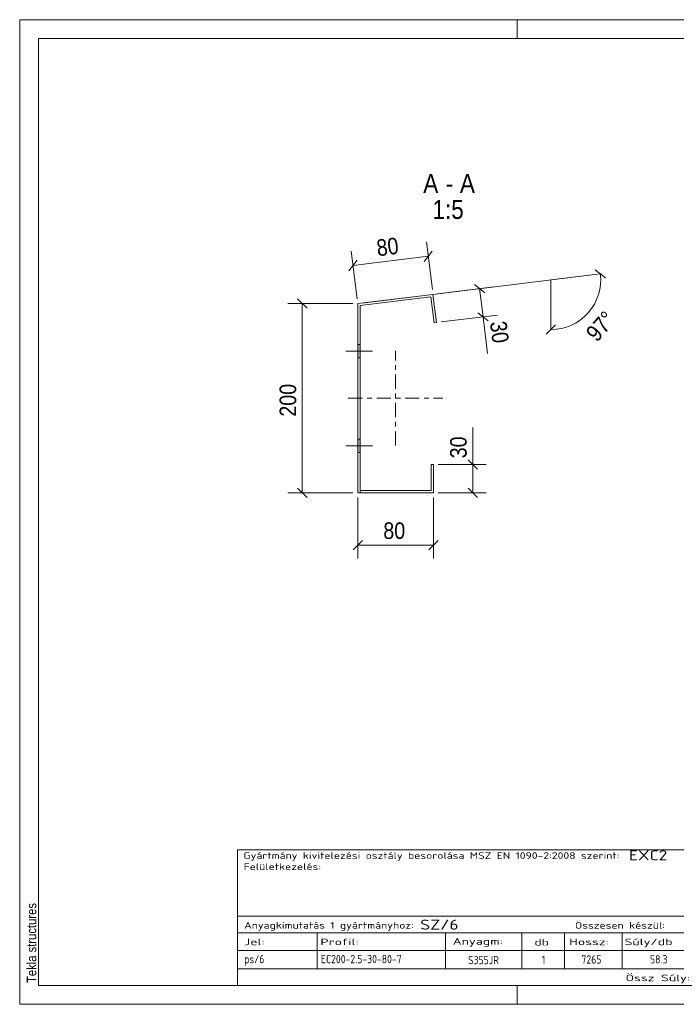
# Model space of a CAD drawing. Header units: millimetres. Extents: x 1 to 296, y 1 to 209.
# Tile 1 of 2: x 1 to 140, y 1 to 209. Entities that reach past the tile are written whole.
import ezdxf

# ---------------------------------------------------------------- set-up
doc = ezdxf.new("R2010")
doc.units = ezdxf.units.MM
for name, pattern in [('XKITLINE00', [0]), ('XKITLINE01', [4, 1, -1, 1, -1]), ('XKITLINE03', [6, 3, -1, 1, -1]), ('XKITLINE04', [3, 0.5, -0.5, 0.5, -0.5, 0.5, -0.5])]:
    doc.linetypes.add(name, pattern=pattern)
for name, color, linetype, lineweight in [('Bemassung', 1, 'Continuous', 0), ('Schrauben', 7, 'Continuous', 0), ('Teil', 7, 'Continuous', 0), ('Ueberschrift', 7, 'Continuous', 0), ('Zeichnungsrahmen', 3, 'Continuous', 0)]:
    doc.layers.add(name, color=color, linetype=linetype, lineweight=lineweight)
doc.styles.add('ARIAL', font='ARIAL.TTF')
doc.styles.add('ISOCPEUR', font='ISOCPEUR.TTF')

msp = doc.modelspace()

# ---------------------------------------------------------------- hatches: boundary and pattern name
at = {"layer": 'Schrauben'}
for points in [[(72.87, 137.6), (72.37, 137.6), (72.37, 140.4), (72.87, 140.4)], [(72.87, 137.6), (72.37, 137.6), (72.37, 140.4), (72.87, 140.4)], [(72.87, 137.6), (72.37, 137.6), (72.37, 140.4), (72.87, 140.4)], [(72.87, 117.6), (72.37, 117.6), (72.37, 120.4), (72.87, 120.4)], [(72.87, 117.6), (72.37, 117.6), (72.37, 120.4), (72.87, 120.4)], [(72.87, 117.6), (72.37, 117.6), (72.37, 120.4), (72.87, 120.4)]]:
    msp.add_hatch(color=256, dxfattribs=at).paths.add_polyline_path(points, flags=17)

# ---------------------------------------------------------------- linework, layer by layer
at = {"layer": 'Bemassung', "linetype": 'XKITLINE00', "lineweight": 0}
for p, q in [((88.13, 151.97), (86.89, 162.05)), ((72.24, 158.18), (70.52, 155.97)), ((72.25, 150.02), (71.01, 160.1)), ((71.38, 157.08), (87.26, 159.03)), ((88.12, 160.13), (86.4, 157.92)), ((124.69, 154.46), (122.48, 156.18)), ((73.36, 149.15), (123.59, 155.32)), ((123.59, 155.32), (113.17, 154.04)), ((113.17, 143.54), (113.17, 154.04)), ((89.24, 151.1), (101.13, 152.56)), ((99.2, 151.33), (97, 153.05)), ((98.1, 152.19), (98.83, 146.24)), ((59.68, 150.02), (61.66, 148.04)), ((71.37, 149.03), (57.62, 149.03)), ((60.67, 109.03), (60.67, 149.03)), ((89.97, 145.15), (101.86, 146.61)), ((99.93, 145.37), (97.73, 147.1)), ((98.83, 146.24), (99.78, 138.48)), ((98.83, 146.24), (99.78, 138.48)), ((112.18, 142.55), (114.16, 144.53)), ((96.67, 115.03), (96.67, 122.85)), ((96.67, 115.03), (96.67, 122.85)), ((89.37, 115.03), (99.47, 115.03)), ((95.68, 116.02), (97.66, 114.04)), ((96.67, 109.03), (96.67, 115.03)), ((71.37, 109.03), (57.62, 109.03)), ((59.68, 110.02), (61.66, 108.04)), ((89.37, 109.03), (99.47, 109.03)), ((95.68, 110.02), (97.66, 108.04)), ((72.37, 108.03), (72.37, 95.21)), ((88.37, 108.03), (88.37, 95.21)), ((73.36, 99), (71.38, 97.02)), ((72.37, 98.01), (88.37, 98.01)), ((89.36, 99), (87.38, 97.02))]:
    msp.add_line(p, q, dxfattribs=at)
msp.add_arc((113.17, 154.04), 10.5, 270, 7, dxfattribs=at)
at = {"layer": 'Bemassung'}
for p in [(87.26, 159.03), (71.38, 157.08), (113.17, 154.04), (123.59, 155.32), (98.1, 152.19), (60.67, 149.03), (98.83, 146.24), (113.17, 143.54), (96.67, 115.03), (60.67, 109.03), (96.67, 109.03), (72.37, 98.01), (88.37, 98.01)]:
    msp.add_point(p, dxfattribs=at)
at = {"layer": 'Schrauben', "linetype": 'XKITLINE00', "lineweight": 0}
for p, q in [((72.87, 140.4), (72.37, 140.4)), ((72.87, 140.4), (72.37, 140.4)), ((72.87, 140.4), (72.37, 140.4)), ((75.47, 139), (69.87, 139)), ((75.47, 139), (69.87, 139)), ((75.47, 139), (69.87, 139)), ((72.87, 137.6), (72.37, 137.6)), ((72.87, 137.6), (72.37, 137.6)), ((72.87, 137.6), (72.37, 137.6)), ((75.47, 119), (69.87, 119)), ((75.47, 119), (69.87, 119)), ((75.47, 119), (69.87, 119)), ((72.87, 120.4), (72.37, 120.4)), ((72.87, 120.4), (72.37, 120.4)), ((72.87, 120.4), (72.37, 120.4)), ((72.87, 117.6), (72.37, 117.6)), ((72.87, 117.6), (72.37, 117.6)), ((72.87, 117.6), (72.37, 117.6))]:
    msp.add_line(p, q, dxfattribs=at)
at = {"layer": 'Teil', "linetype": 'XKITLINE00', "lineweight": 0}
for p, q in [((72.37, 149.03), (88.25, 150.98)), ((87.81, 150.42), (72.87, 148.59)), ((88.48, 144.96), (87.81, 150.42)), ((88.25, 150.98), (88.98, 145.03)), ((72.37, 109.03), (72.37, 149.03)), ((72.87, 109.03), (72.87, 148.59)), ((88.98, 145.03), (88.48, 144.96)), ((87.87, 109.53), (87.87, 115.03)), ((88.37, 115.03), (87.87, 115.03)), ((88.37, 115.03), (88.37, 109.03)), ((88.37, 109.03), (72.37, 109.03)), ((72.87, 109.53), (87.87, 109.53))]:
    msp.add_line(p, q, dxfattribs=at)
at = {"layer": 'Teil', "linetype": 'XKITLINE03', "lineweight": 0}
for p, q in [((80.37, 119.03), (80.37, 139.03)), ((70.37, 129.03), (90.37, 129.03))]:
    msp.add_line(p, q, dxfattribs=at)
at = {"layer": 'Teil', "linetype": 'XKITLINE01', "lineweight": 0}
msp.add_line((72.87, 109.03), (88.37, 109.03), dxfattribs=at)
at = {"layer": 'Ueberschrift', "linetype": 'XKITLINE00', "lineweight": 0}
for p, q in [((46.99, 33.61), (159, 33.61)), ((47, 33.6), (47, 19.62)), ((46.99, 19.62), (158.99, 19.62)), ((46.99, 19.62), (46.99, 16.12)), ((46.99, 16.12), (158.99, 16.12)), ((46.99, 16.12), (46.99, 12.34)), ((63.79, 16.12), (63.79, 12.33)), ((90.92, 12.34), (90.92, 16.14)), ((106.99, 16.06), (106.99, 12.34)), ((116.04, 16.12), (116.04, 12.32)), ((128.19, 16.12), (128.19, 12.34)), ((46.99, 12.34), (158.99, 12.34)), ((46.99, 12.31), (47, 8.5)), ((63.79, 12.31), (63.79, 8.5)), ((90.93, 8.56), (90.93, 12.3)), ((106.99, 12.3), (106.99, 8.5)), ((116.04, 12.3), (116.04, 8.5)), ((128.19, 12.31), (128.19, 8.5)), ((46.99, 8.5), (158.99, 8.5)), ((46.99, 8.5), (46.99, 5))]:
    msp.add_line(p, q, dxfattribs=at)
at = {"layer": 'Ueberschrift', "linetype": 'XKITLINE04', "lineweight": 0}
msp.add_line((47, 8.5), (158.99, 8.5), dxfattribs=at)
at = {"layer": 'Zeichnungsrahmen', "linetype": 'XKITLINE00', "lineweight": 0}
for p, q in [((296, 209), (1, 209)), ((1, 209), (1, 1)), ((106, 205), (106, 209)), ((292, 205), (5, 205)), ((5, 205), (5, 5)), ((5, 5), (292, 5)), ((106, 1), (106, 5)), ((1, 1), (296, 1))]:
    msp.add_line(p, q, dxfattribs=at)

# ---------------------------------------------------------------- texts
at = {"layer": 'Bemassung', "style": 'ARIAL', "width": 0.85}
for s, rotation, p in [('80', 7.0015, (76.58, 159.02)), ('97°', 48.5009, (122.88, 140.74)), ('30', -82.9987, (100.28, 145.09)), ('200', 90.0002, (59.37, 125.14)), ('30', 90.0002, (95.37, 116.34))]:
    msp.add_text(s, height=3.5, rotation=rotation, dxfattribs=at).set_placement(p)
msp.add_text('80', height=3.5, dxfattribs=at).set_placement((77.77, 99.31))
at = {"layer": 'Ueberschrift'}
for s, height, style, width, p in [('A', 4, 'ARIAL', 0.85, (86.21, 172.41)), ('A', 4, 'ARIAL', 0.85, (93.94, 172.41)), ('-', 4, 'ARIAL', 0.85, (90.97, 172.41)), ('1:5', 4, 'ARIAL', 0.85, (88.15, 166.91)), ('Gyártmány kivitelezési osztály besorolása MSZ EN 1090-2:2008 szerint:', 1.4, 'ISOCPEUR', 1.275, (48.24, 31.72)), ('EXC2', 2.1, 'ISOCPEUR', 1.275, (129.64, 31.43)), ('Felületkezelés:', 1.4, 'ISOCPEUR', 1.275, (48.28, 29.37)), ('SZ/6', 2.1, 'ISOCPEUR', 1.275, (85.56, 16.78)), ('Anyagkimutatás 1 gyártmányhoz:', 1.4, 'ISOCPEUR', 1.275, (48.39, 16.99)), ('Összesen készül:', 1.4, 'ISOCPEUR', 1.275, (118.24, 16.97)), ('Jel:', 1.4, 'ISOCPEUR', 1.513248, (48.39, 13.49)), ('Profil:', 1.4, 'ISOCPEUR', 1.513248, (64.49, 13.49)), ('Anyagm:', 1.4, 'ISOCPEUR', 1.513248, (92.41, 13.59)), ('db', 1.4, 'ISOCPEUR', 1.513248, (109.64, 13.42)), ('Hossz:', 1.4, 'ISOCPEUR', 1.513248, (117.02, 13.49)), ('Súly/db', 1.4, 'ISOCPEUR', 1.513248, (128.7, 13.49)), ('ps/6', 1.75, 'ISOCPEUR', 0.85, (48.39, 9.68)), ('EC200-2.5-30-80-7', 1.75, 'ISOCPEUR', 0.85, (64.61, 9.68)), ('S355JR', 1.75, 'ISOCPEUR', 0.85, (95.66, 9.47)), ('1', 1.75, 'ISOCPEUR', 0.85, (111.26, 9.54)), ('7265', 1.75, 'ISOCPEUR', 0.85, (119.6, 9.6)), ('58.3', 1.75, 'ISOCPEUR', 0.85, (134.08, 9.63)), ('Össz Súly:', 1.4, 'ISOCPEUR', 1.513248, (128.89, 5.88))]:
    msp.add_text(s, height=height, dxfattribs=dict(at, style=style, width=width)).set_placement(p)
at = {"layer": 'Zeichnungsrahmen', "style": 'ARIAL', "width": 0.85}
msp.add_text('Tekla structures', height=2, rotation=90, dxfattribs=at).set_placement((4.5, 5.5))

doc.saveas('drawing.dxf')
